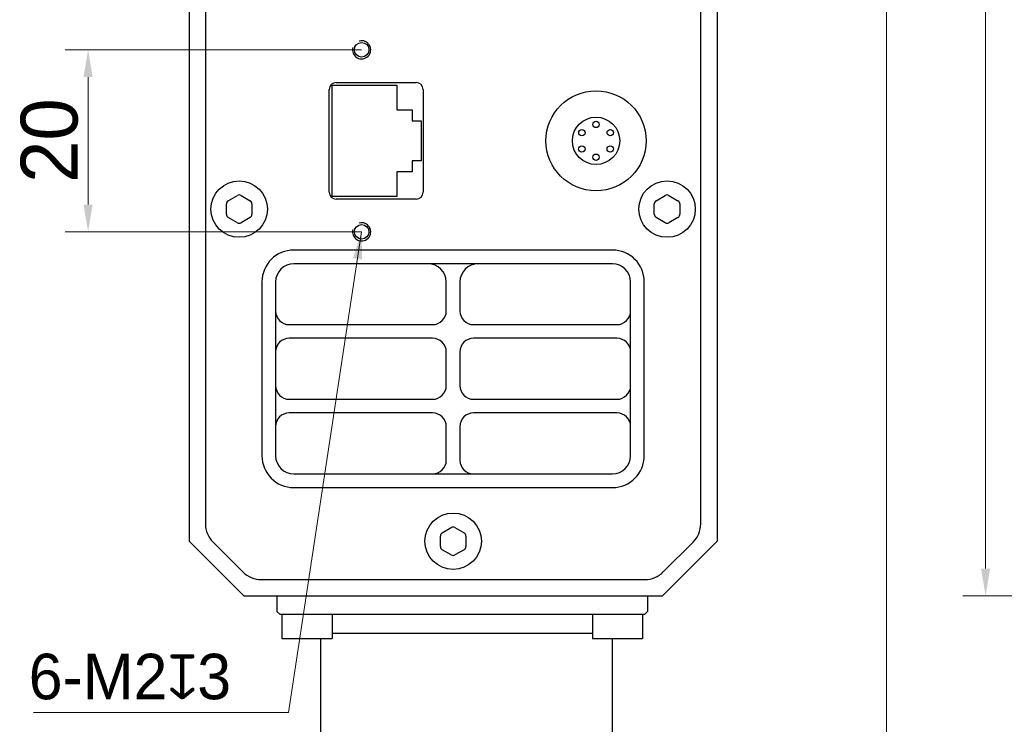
# Model space of a CAD drawing. Header units: millimetres. Extents: x 2329 to 5782, y 1296 to 2780.
# Tile 53 of 123: x 3710 to 3819, y 1542 to 1620. Entities that reach past the tile are written whole.
import ezdxf

# ---------------------------------------------------------------- set-up
doc = ezdxf.new("R2010")
doc.units = ezdxf.units.MM
doc.header["$LTSCALE"] = 0.3
for name, color, linetype in [('00_COMPONENTS', 7, 'Continuous'), ('03_ALL_AXES', 7, 'Continuous'), ('51__DRAFT_DIMS', 7, 'Continuous')]:
    doc.layers.add(name, color=color, linetype=linetype)
doc.styles.add('1）', font='兰亭黑 GBK.TTF', dxfattribs={"height": 5})
doc.styles.add('尺寸值样式', font='兰亭黑 GBK.TTF', dxfattribs={"height": 4})
doc.dimstyles.new('1直线标注', dxfattribs={"dimtxt": 4, "dimasz": 3, "dimexe": 2.5, "dimexo": 0, "dimtad": 1, "dimdec": 1, "dimdsep": 46, "dimtxsty": '尺寸值样式', "dimcen": 0, "dimclrd": 8, "dimclre": 8, "dimclrt": 7, "dimadec": 0, "dimazin": 0, "dimtp": 0.001, "dimtm": 0.001, "dimtfac": 1, "dimtdec": 1, "dimtmove": 0, "dimatfit": 0, "dimldrblk": '_FILLED', "dimfxl": 1, "dimtolj": 1, "dimlwd": 15, "dimlwe": 15, "dimarcsym": 0})
doc.dimstyles.new('3小圆直径标注', dxfattribs={"dimtxt": 4, "dimasz": 3, "dimexe": 2.5, "dimexo": 0, "dimtad": 1, "dimtoh": 1, "dimdec": 3, "dimdsep": 46, "dimtxsty": '尺寸值样式', "dimcen": 0, "dimclrd": 8, "dimclre": 8, "dimclrt": 7, "dimadec": 0, "dimazin": 0, "dimtp": 0.001, "dimtm": 0.001, "dimtfac": 1, "dimtdec": 3, "dimtofl": 0, "dimtmove": 0, "dimatfit": 0, "dimldrblk": '_FILLED', "dimfxl": 1, "dimtolj": 1, "dimlwd": 15, "dimlwe": 15, "dimarcsym": 0})

# ---------------------------------------------------------------- blocks, each defined once
blk = doc.blocks.new('*D271')
at = {"layer": '51__DRAFT_DIMS', "color": 8, "lineweight": 15}
for p, q in [((3747.96, 1616.32), (3715.41, 1616.32)), ((3717.91, 1613.32), (3717.91, 1599.32)), ((3747.96, 1596.32), (3715.41, 1596.32))]:
    blk.add_line(p, q, dxfattribs=at)
at = {"layer": '51__DRAFT_DIMS', "color": 8}
for points in [[(3718.41, 1613.32), (3717.41, 1613.32), (3717.91, 1616.32)], [(3717.41, 1599.32), (3718.41, 1599.32), (3717.91, 1596.32)]]:
    blk.add_solid(points, dxfattribs=at)
at = {"layer": 'Defpoints', "color": 0}
for p in [(3747.96, 1616.32), (3717.91, 1596.32), (3747.96, 1596.32)]:
    blk.add_point(p, dxfattribs=at)
at = {"layer": '51__DRAFT_DIMS', "color": 7, "insert": (3710.51, 1606.34), "char_height": 5, "attachment_point": 2, "rotation": 90, "style": '1）'}
blk.add_mtext('\\A1;{{\\H1.25x;\\C7;20}}', dxfattribs=at)
blk = doc.blocks.new('_FILLED')
at = {"color": 0, "linetype": 'ByBlock'}
blk.add_solid([(0, 0), (-1, 0.167), (-1, -0.167)], dxfattribs=at)
blk = doc.blocks.new('*D274')
at = {"layer": '51__DRAFT_DIMS', "color": 8, "lineweight": 15}
for p, q in [((3852.72, 1787.08), (3803.11, 1787.08)), ((3805.61, 1493.56), (3805.61, 1784.08)), ((3852.69, 1490.56), (3803.11, 1490.56))]:
    blk.add_line(p, q, dxfattribs=at)
at = {"layer": '51__DRAFT_DIMS', "color": 8}
for points in [[(3806.11, 1784.08), (3805.11, 1784.08), (3805.61, 1787.08)], [(3805.11, 1493.56), (3806.11, 1493.56), (3805.61, 1490.56)]]:
    blk.add_solid(points, dxfattribs=at)
at = {"layer": 'Defpoints', "color": 0}
for p in [(3805.61, 1787.08), (3852.72, 1787.08), (3852.69, 1490.56)]:
    blk.add_point(p, dxfattribs=at)
at = {"layer": '51__DRAFT_DIMS', "color": 7, "insert": (3800.65, 1638.36), "char_height": 4, "attachment_point": 2, "rotation": 90, "style": '尺寸值样式'}
blk.add_mtext('\\A1;{\\A1;296.5}', dxfattribs=at)
blk = doc.blocks.new('*D275')
at = {"layer": '51__DRAFT_DIMS', "color": 8, "lineweight": 15}
for p, q in [((3830.98, 1721.32), (3814, 1721.32)), ((3816.5, 1559.32), (3816.5, 1718.32)), ((3830.98, 1556.32), (3814, 1556.32))]:
    blk.add_line(p, q, dxfattribs=at)
at = {"layer": '51__DRAFT_DIMS', "color": 8}
for points in [[(3817, 1718.32), (3816, 1718.32), (3816.5, 1721.32)], [(3816, 1559.32), (3817, 1559.32), (3816.5, 1556.32)]]:
    blk.add_solid(points, dxfattribs=at)
at = {"layer": 'Defpoints', "color": 0}
for p in [(3816.5, 1721.32), (3830.98, 1721.32), (3830.98, 1556.32)]:
    blk.add_point(p, dxfattribs=at)
at = {"layer": '51__DRAFT_DIMS', "color": 7, "insert": (3811.56, 1638.15), "char_height": 4, "attachment_point": 2, "rotation": 90, "style": '尺寸值样式'}
blk.add_mtext('\\A1;{\\A1;165}', dxfattribs=at)

msp = doc.modelspace()

# ---------------------------------------------------------------- linework, layer by layer
at = {"layer": '00_COMPONENTS', "lineweight": 30}
for p, q in [((3729.01, 1715.31811), (3729.01, 1562.31811)), ((3787.01, 1715.31811), (3787.01, 1562.31811)), ((3730.81, 1713.40095), (3730.81, 1564.23526)), ((3785.21, 1564.23526), (3785.21, 1713.40095)), ((3745.16, 1612.71811), (3753.96, 1612.71811)), ((3744.41, 1600.66811), (3744.41, 1611.96811)), ((3744.71, 1612.4181), (3751.81, 1612.4181)), ((3744.71, 1600.21796), (3744.71, 1612.4181)), ((3744.71, 1612.41796), (3751.81, 1612.41796)), ((3751.81, 1612.4181), (3751.81, 1609.71796)), ((3754.71, 1611.96811), (3754.71, 1600.66811)), ((3751.81, 1609.71796), (3753.51, 1609.71796)), ((3753.51, 1609.7181), (3753.51, 1608.51796)), ((3753.51, 1608.5181), (3754.51, 1608.5181)), ((3753.51, 1608.51796), (3754.51, 1608.51796)), ((3754.51, 1608.5181), (3754.51, 1604.11796)), ((3754.51, 1604.1181), (3753.51, 1604.1181)), ((3753.51, 1604.1181), (3753.51, 1602.91796)), ((3754.51, 1604.11796), (3753.51, 1604.11796)), ((3751.81, 1602.9181), (3751.81, 1600.21796)), ((3753.51, 1602.91796), (3751.81, 1602.91796)), ((3733.31, 1599.74187), (3734.31, 1600.31922)), ((3734.71, 1600.31922), (3735.71, 1599.74187)), ((3751.81, 1600.21796), (3744.71, 1600.21796)), ((3753.96, 1599.91811), (3745.16, 1599.91811)), ((3780.31, 1599.74187), (3781.31, 1600.31922)), ((3781.71, 1600.31922), (3782.71, 1599.74187)), ((3733.11, 1598.24076), (3733.11, 1599.39546)), ((3735.91, 1599.39546), (3735.91, 1598.24076)), ((3780.11, 1598.24076), (3780.11, 1599.39546)), ((3782.91, 1599.39546), (3782.91, 1598.24076)), ((3734.31, 1597.31699), (3733.31, 1597.89435)), ((3735.71, 1597.89435), (3734.71, 1597.31699)), ((3781.31, 1597.31699), (3780.31, 1597.89435)), ((3782.71, 1597.89435), (3781.71, 1597.31699)), ((3775.51, 1594.31811), (3740.51, 1594.31811)), ((3775.51, 1592.81811), (3740.51, 1592.81811)), ((3737.01, 1590.81811), (3737.01, 1571.71811)), ((3738.51, 1590.81811), (3738.51, 1571.71811)), ((3757.26, 1587.61811), (3757.26, 1590.81811)), ((3758.76, 1590.81811), (3758.76, 1587.61811)), ((3777.51, 1571.71811), (3777.51, 1590.81811)), ((3779.01, 1571.71811), (3779.01, 1590.81811)), ((3740.01, 1586.11811), (3755.76, 1586.11811)), ((3760.26, 1586.11811), (3776.01, 1586.11811)), ((3755.76, 1584.61811), (3740.01, 1584.61811)), ((3776.01, 1584.61811), (3760.26, 1584.61811)), ((3757.26, 1579.41811), (3757.26, 1583.11811)), ((3758.76, 1583.11811), (3758.76, 1579.41811)), ((3740.01, 1577.91811), (3755.76, 1577.91811)), ((3760.26, 1577.91811), (3776.01, 1577.91811)), ((3755.76, 1576.41811), (3740.01, 1576.41811)), ((3776.01, 1576.41811), (3760.26, 1576.41811)), ((3757.26, 1571.21811), (3757.26, 1574.91811)), ((3758.76, 1574.91811), (3758.76, 1571.21811)), ((3740.51, 1569.71811), (3775.51, 1569.71811)), ((3740.51, 1568.21811), (3775.51, 1568.21811)), ((3756.61, 1561.74076), (3756.61, 1562.89546)), ((3756.81, 1563.24187), (3757.81, 1563.81922)), ((3758.21, 1563.81922), (3759.21, 1563.24187)), ((3759.41, 1562.89546), (3759.41, 1561.74076)), ((3735.01, 1556.31811), (3729.01, 1562.31811)), ((3731.63843, 1562.23526), (3734.92716, 1558.94653)), ((3787.01, 1562.31811), (3781.01, 1556.31811)), ((3781.09284, 1558.94653), (3784.38157, 1562.23526)), ((3757.81, 1560.81699), (3756.81, 1561.39435)), ((3759.21, 1561.39435), (3758.21, 1560.81699)), ((3736.92716, 1558.11811), (3779.09284, 1558.11811)), ((3735.01, 1556.31811), (3781.01, 1556.31811)), ((3738.66, 1556.31811), (3738.66, 1554.61811)), ((3779.36, 1556.31811), (3779.36, 1554.61811)), ((3738.96, 1554.31811), (3738.66, 1554.61811)), ((3738.96, 1554.31811), (3779.06, 1554.31811)), ((3739.21, 1554.31811), (3739.21, 1551.61811)), ((3744.71, 1554.31811), (3744.71, 1551.61811)), ((3773.31, 1554.31811), (3773.31, 1551.61811)), ((3778.81, 1554.31811), (3778.81, 1551.61811)), ((3779.06, 1554.31811), (3779.36, 1554.61811)), ((3744.71, 1552.20919), (3773.31, 1552.20919)), ((3739.21, 1551.61811), (3744.71, 1551.61811)), ((3743.47, 1520.00472), (3743.47, 1551.61811)), ((3773.31, 1551.61811), (3778.81, 1551.61811)), ((3775.51, 1491.44024), (3775.51, 1551.61811))]:
    msp.add_line(p, q, dxfattribs=at)
for centre, radius in [((3747.96, 1616.31811), 0.8), ((3773.71, 1606.31811), 5.5), ((3773.71, 1606.31811), 2.6), ((3734.51, 1598.81811), 3.1), ((3781.51, 1598.81811), 3.1), ((3747.96, 1596.31811), 0.8), ((3758.01, 1562.31811), 3.1)]:
    msp.add_circle(centre, radius, dxfattribs=at)
at = {"layer": '00_COMPONENTS', "color": 8}
for centre in [(3747.96, 1616.31811), (3747.96, 1596.31811)]:
    msp.add_arc(centre, 1, 165, 105, dxfattribs=at)
at = {"layer": '00_COMPONENTS', "lineweight": 30}
for centre, radius, start, end in [((3745.16, 1611.96811), 0.75, 90, 180), ((3753.96, 1611.96811), 0.75, 0, 90), ((3733.51, 1599.39546), 0.4, 120, 180), ((3734.51, 1599.97281), 0.4, 60, 120), ((3735.51, 1599.39546), 0.4, 0, 60), ((3745.16, 1600.66811), 0.75, 180, 270), ((3753.96, 1600.66811), 0.75, 270, 0), ((3780.51, 1599.39546), 0.4, 120, 180), ((3781.51, 1599.97281), 0.4, 60, 120), ((3782.51, 1599.39546), 0.4, 0, 60), ((3733.51, 1598.24076), 0.4, 180, 240), ((3735.51, 1598.24076), 0.4, 300, 0), ((3780.51, 1598.24076), 0.4, 180, 240), ((3782.51, 1598.24076), 0.4, 300, 0), ((3734.51, 1597.66341), 0.4, 240, 300), ((3781.51, 1597.66341), 0.4, 240, 300), ((3740.51, 1590.81811), 3.5, 90, 180), ((3775.51, 1590.81811), 3.5, 0, 90), ((3740.51, 1590.81811), 2, 90, 180), ((3755.26, 1590.81811), 2, 0, 90), ((3760.76, 1590.81811), 2, 90, 180), ((3775.51, 1590.81811), 2, 0, 90), ((3740.01, 1587.61811), 1.5, 180, 270), ((3755.76, 1587.61811), 1.5, 270, 0), ((3760.26, 1587.61811), 1.5, 180, 270), ((3776.01, 1587.61811), 1.5, 270, 0), ((3740.01, 1583.11811), 1.5, 90, 180), ((3755.76, 1583.11811), 1.5, 0, 90), ((3760.26, 1583.11811), 1.5, 90, 180), ((3776.01, 1583.11811), 1.5, 0, 90), ((3740.01, 1579.41811), 1.5, 180, 270), ((3755.76, 1579.41811), 1.5, 270, 0), ((3760.26, 1579.41811), 1.5, 180, 270), ((3776.01, 1579.41811), 1.5, 270, 0), ((3740.01, 1574.91811), 1.5, 90, 180), ((3755.76, 1574.91811), 1.5, 0, 90), ((3760.26, 1574.91811), 1.5, 90, 180), ((3776.01, 1574.91811), 1.5, 0, 90), ((3740.51, 1571.71811), 3.5, 180, 270), ((3740.51, 1571.71811), 2, 180, 270), ((3775.51, 1571.71811), 3.5, 270, 0), ((3775.51, 1571.71811), 2, 270, 0), ((3755.76, 1571.21811), 1.5, 270, 0), ((3760.26, 1571.21811), 1.5, 180, 270), ((3757.01, 1562.89546), 0.4, 120, 180), ((3758.01, 1563.47281), 0.4, 60, 120), ((3759.01, 1562.89546), 0.4, 0, 60), ((3757.01, 1561.74076), 0.4, 180, 240), ((3758.01, 1561.16341), 0.4, 240, 300), ((3759.01, 1561.74076), 0.4, 300, 0)]:
    msp.add_arc(centre, radius, start, end, dxfattribs=at)
for centre, major_axis, ratio in [((3736.46685, 1565.40684), (5.44581, 2.25573), 0.678598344), ((3779.55314, 1565.40684), (-5.44581, 2.25573), 0.678598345), ((3738.09873, 1563.77496), (2.25573, 5.44581), 0.678598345), ((3777.92127, 1563.77496), (-2.25573, 5.44581), 0.678598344)]:
    msp.add_ellipse(centre, major_axis=major_axis, ratio=ratio, start_param=2.86757845, end_param=3.415606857, dxfattribs=at)
at = {"layer": '03_ALL_AXES', "lineweight": 30}
for centre in [(3773.71058, 1608.11911), (3772.15058, 1607.21911), (3775.27, 1607.21811), (3772.15, 1605.41811), (3775.26942, 1605.41711), (3773.70942, 1604.51711)]:
    msp.add_circle(centre, 0.35, dxfattribs=at)

# ---------------------------------------------------------------- texts
at = {"insert": (3711.38934, 1549.9583), "char_height": 5, "width": 5.8596986, "attachment_point": 1, "style": '1）'}
msp.add_mtext('6-M2{\\A1;\\fgdt|b0|i0|c134|p2;\\C7;x}3', dxfattribs=at)

# ---------------------------------------------------------------- dimensions: what is measured, and where the dimension line sits
at = {"layer": '51__DRAFT_DIMS', "color": 8}
for base, p1, p2, angle, text, override, picture, middle in [((3805.61258, 1787.0771), (3852.68951, 1490.55903), (3852.72302, 1787.0771), 90, '{\\A1;<>}', {"dimtxsty": '尺寸值样式'}, '*D274', (3805.61258, 1638.35983)), ((3816.49661, 1721.31811), (3830.98126, 1556.31811), (3830.98126, 1721.31811), 90, '{\\A1;<>}', {"dimtxsty": '尺寸值样式'}, '*D275', (3816.49661, 1638.14642)), ((3717.90849, 1596.3181), (3747.96, 1616.3181), (3747.96, 1596.3181), 270, '{{\\H1.25x;\\C7;<>}}', {"dimtxsty": '1）'}, '*D271', (3717.90849, 1606.34447))]:
    dim = msp.add_linear_dim(base=base, p1=p1, p2=p2, angle=angle, text=text, dimstyle='1直线标注', override=override, dxfattribs=at)
    dim.commit()
    dim.dimension.update_dxf_attribs({"geometry": picture, "text_midpoint": middle, "dimtype": 160})

# ---------------------------------------------------------------- leaders
at = {"color": 8}
for points in [[(3747.96, 1596.3181), (3739.92041, 1543.496), (3711.90951, 1543.496)], [(3850.3785, 1588.6078), (3842.59885, 1532.45704), (3812.26425, 1532.58807)]]:
    msp.add_leader(points, dimstyle='3小圆直径标注', dxfattribs=at)

doc.saveas('drawing.dxf')
